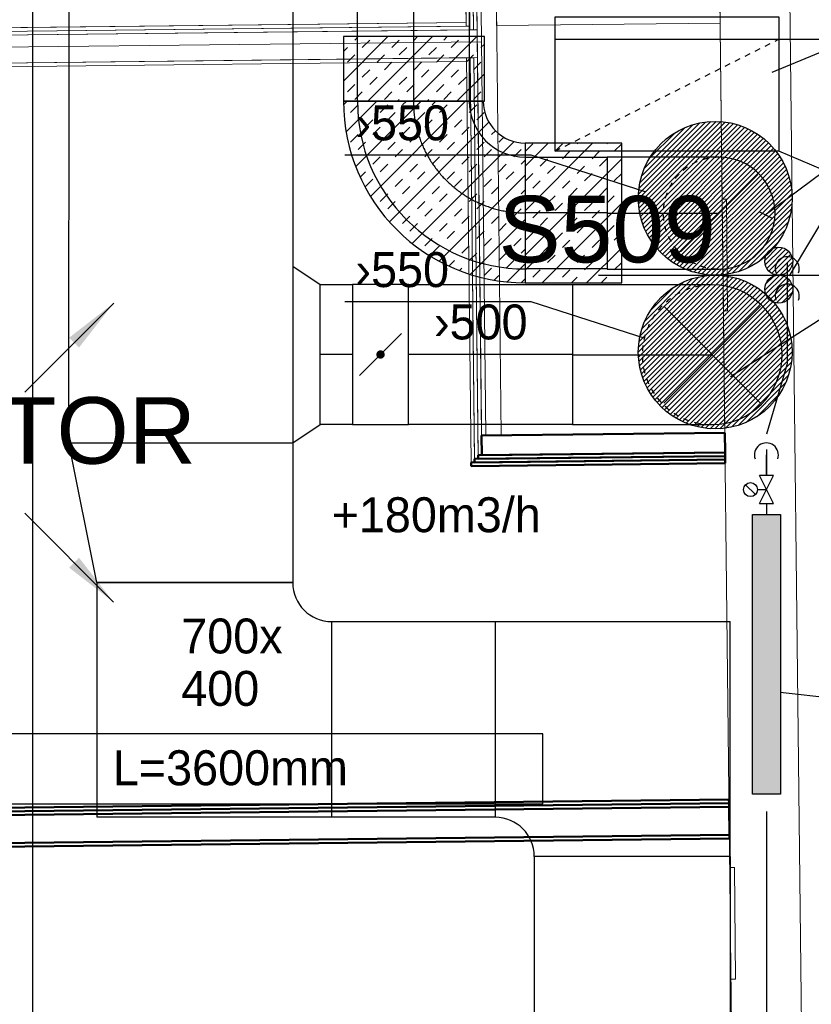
# Model space of a CAD drawing. Header units: millimetres. Extents: x 0 to 83248, y 0 to 52411.
# Tile 25 of 63: x 9779 to 12610, y 37545 to 41067. Entities that reach past the tile are written whole.
import ezdxf

# ---------------------------------------------------------------- set-up
doc = ezdxf.new("R2010")
doc.units = ezdxf.units.MM
doc.header["$LTSCALE"] = 50
doc.header["$MEASUREMENT"] = 0
doc.header["$PDMODE"] = 1
for name, pattern in [('2V-CENT', [23, 20, -1.5, 0, -1.5]), ('CENTERLINE', [27, 20, -3, 1, -3]), ('V-GOMD', [0.8, 0.4, -0.4]), ('V-KU', [2, 1, 1]), ('V-V', [2, 1, 1])]:
    doc.linetypes.add(name, pattern=pattern)
doc.layers.get('0').update_dxf_attribs({"linetype": 'CONTINUOUS'})
doc.layers.get('DEFPOINTS').update_dxf_attribs({"linetype": 'CONTINUOUS'})
for name, color, linetype in [('20605A200D001$0$832 Rominfo', 7, 'CONTINUOUS'), ('UTSP', 4, 'CONTINUOUS'), ('UTSP_T', 1, 'CONTINUOUS'), ('V060-', 3, 'CONTINUOUS'), ('V061-', 1, 'CONTINUOUS'), ('V070-', 3, 'CONTINUOUS'), ('V071-', 1, 'CONTINUOUS'), ('V100', 1, 'CONTINUOUS'), ('V100-', 6, 'CONTINUOUS'), ('V101', 3, 'CONTINUOUS'), ('V110', 1, 'CONTINUOUS'), ('V110-', 6, 'CONTINUOUS'), ('V111', 3, 'CONTINUOUS')]:
    doc.layers.add(name, color=color, linetype=linetype)
doc.layers.add('20605A200D001$0$A-WALL', color=7, linetype='CONTINUOUS', lineweight=13)
doc.styles.add('20605A200D001$0$Arial', font='arial.ttf', dxfattribs={"height": 238.125})
doc.styles.add('FISO', font='fiso')
doc.styles.add('ISO', font='ISO')
doc.styles.add('SIMPLEX', font='SIMPLEX')

# ---------------------------------------------------------------- blocks, each defined once
blk = doc.blocks.new('KVDIMF_800X700X500')
at = {"color": 0, "linetype": 'ByBlock'}
for p, q in [((-250, -400), (-250, 400)), ((-250, 400), (250, 400)), ((250, 400), (250, -300)), ((250, -300), (-250, -400))]:
    blk.add_line(p, q, dxfattribs=at)
blk = doc.blocks.new('2VDIMF_800X700X500')
for p in [(250, 50), (-250, 0)]:
    blk.add_point(p)
at = {"color": 0, "linetype": 'ByBlock'}
blk.add_blockref('KVDIMF_800X700X500', (0, 0), dxfattribs=at)
at = {"style": 'FISO', "flags": 3}
blk.add_attdef('0', (0, 0), '', height=1, dxfattribs=at)
blk = doc.blocks.new('RADN')
at = {"color": 0}
for p, q in [((-0.5, -1), (-0.5, 0)), ((-0.5, 0), (0.5, 0)), ((0.5, 0), (0.5, -1)), ((0.5, -1), (-0.5, -1))]:
    blk.add_line(p, q, dxfattribs=at)
blk = doc.blocks.new('KRBOJ90_P', base_point=(16233.5, 22600))
at = {"color": 0, "linetype": 'ByBlock'}
for p, q in [((16234, 22600.7), (16233, 22600.7)), ((16234, 22600.7), (16234, 22599.5)), ((16232.8, 22599.5), (16232.8, 22600.5)), ((16232.8, 22599.5), (16234, 22599.5))]:
    blk.add_line(p, q, dxfattribs=at)
blk.add_arc((16232.8, 22600.7), 0.2, 270, 360, dxfattribs=at)
blk = doc.blocks.new('2RBOJ90_P', base_point=(16233.5, 22600))
for p in [(16233.5, 22600.7), (16232.8, 22600)]:
    blk.add_point(p)
at = {"color": 0, "linetype": 'ByBlock'}
blk.add_blockref('KRBOJ90_P', (16233.5, 22600), dxfattribs=at)
at = {"style": 'ISO', "flags": 3}
blk.add_attdef('0', (16233.5, 22600), '', height=1, dxfattribs=at)
blk = doc.blocks.new('CBOJ90_NB', base_point=(86107.4022, 31352.2399))
at = {"color": 0, "linetype": 'ByBlock'}
blk.add_line((86106.4022, 31352.2399), (86107.4022, 31352.2399), dxfattribs=at)
blk = doc.blocks.new('KRBOJ90_N', base_point=(16242.5, 22615))
at = {"color": 0, "linetype": 'ByBlock'}
for p, q in [((16241.8, 22614.5), (16241.8, 22615.5)), ((16241.8, 22615.5), (16242, 22615.5)), ((16242, 22615.5), (16243, 22615.5)), ((16243, 22615.5), (16243, 22614.5)), ((16242, 22614.5), (16241.8, 22614.5)), ((16243, 22614.5), (16242, 22614.5))]:
    blk.add_line(p, q, dxfattribs=at)
at = {"color": 0, "linetype": 'V-GOMD'}
blk.add_line((16242, 22614.5), (16242, 22615.5), dxfattribs=at)
blk = doc.blocks.new('2RBOJ90_N', base_point=(16242.5, 22615))
blk.add_point((16241.8, 22615))
at = {"color": 0, "linetype": 'ByBlock'}
blk.add_blockref('KRBOJ90_N', (16242.5, 22615), dxfattribs=at)
at = {"style": 'ISO', "flags": 3}
blk.add_attdef('0', (16242.5, 22615), '', height=1, dxfattribs=at)
blk = doc.blocks.new('TLCG90', base_point=(0, 5))
at = {"color": 1, "linetype": 'V-GOMD'}
for p, q in [((-0.3462, 5.3462), (0.3462, 4.6538)), ((-0.3462, 4.6538), (0.3462, 5.3462))]:
    blk.add_line(p, q, dxfattribs=at)
blk = doc.blocks.new('FLCG90', base_point=(0, 3))
at = {"color": 1, "linetype": 'V-GOMD'}
blk.add_line((-0.3462, 2.6538), (0.3462, 3.3462), dxfattribs=at)
blk = doc.blocks.new('KSP_P', base_point=(16239.5, 22597.5))
at = {"color": 0, "linetype": 'ByBlock'}
for p, q in [((16240, 22598), (16239, 22598)), ((16239, 22598), (16239, 22597)), ((16240, 22597), (16240, 22598)), ((16239, 22597), (16240, 22597))]:
    blk.add_line(p, q, dxfattribs=at)
blk = doc.blocks.new('2SP_P', base_point=(16239.5, 22597.5))
for p in [(16239, 22597.5), (16240, 22597.5)]:
    blk.add_point(p)
at = {"color": 0, "linetype": 'ByBlock'}
blk.add_blockref('KSP_P', (16239.5, 22597.5), dxfattribs=at)
at = {"style": 'SIMPLEX', "flags": 3}
blk.add_attdef('0', (16239.5, 22597.5), '', height=1, dxfattribs=at)
blk = doc.blocks.new('SPJALL', base_point=(16229, 22594))
at = {"color": 1}
blk.add_line((16228.625, 22593.625), (16229.375, 22594.375), dxfattribs=at)
at = {"color": 1, "const_width": 0.075}
blk.add_lwpolyline([(16229, 22594.0375, -1), (16229, 22593.9625, -1), (16229, 22594.0375, -1)], format="xyb", dxfattribs=at)
blk = doc.blocks.new('CBOJ90_PB', base_point=(86107, 31352))
at = {"color": 0, "linetype": 'ByBlock'}
blk.add_arc((86106, 31353), 1, 270, 360, dxfattribs=at)
blk = doc.blocks.new('KBOJ90_PB', base_point=(86107, 31352))
at = {"color": 0, "linetype": 'ByBlock'}
for p, q in [((86106.5, 31353), (86107.5, 31353)), ((86106, 31352.5), (86106, 31351.5))]:
    blk.add_line(p, q, dxfattribs=at)
for radius in [1.5, 0.5]:
    blk.add_arc((86106, 31353), radius, 270, 360, dxfattribs=at)
blk = doc.blocks.new('3BOJ90_PB', base_point=(86107, 31352))
for p in [(86107, 31353), (86106, 31352)]:
    blk.add_point(p)
at = {"color": 1, "linetype": '2V-CENT'}
blk.add_blockref('CBOJ90_PB', (86107, 31352), dxfattribs=at)
at = {"color": 0, "linetype": 'ByBlock'}
blk.add_blockref('KBOJ90_PB', (86107, 31352), dxfattribs=at)
at = {"style": 'ISO', "flags": 3}
blk.add_attdef('0', (86107, 31352), '', height=1, dxfattribs=at)
blk = doc.blocks.new('V420', base_point=(455, 404.5))
blk.add_line((455, 404.5), (464, 404.5))
blk.add_solid([(455, 404.5), (459, 405), (459, 404)])
blk = doc.blocks.new('V421', base_point=(455.5, 404.5))
at = {"rotation": 180}
blk.add_blockref('V420', (464.5, 404.5), dxfattribs=at)
blk = doc.blocks.new('*X169')
at = {"color": 0}
for p, q in [((11991.7, 45225.7), (12269.6, 45503.6)), ((11992.1, 45243.8), (12251.5, 45503.2)), ((11992.4, 45208.7), (12286.5, 45502.9)), ((11993.8, 45263.2), (12232, 45501.4)), ((11994, 45192.7), (12302.6, 45501.2)), ((11996.4, 45177.4), (12317.8, 45498.8)), ((11997.4, 45284.4), (12210.8, 45497.9)), ((11999.6, 45162.9), (12332.3, 45495.6)), ((12003.4, 45308.1), (12187.1, 45491.9)), ((12003.4, 45149), (12346.2, 45491.8)), ((12007.8, 45135.7), (12359.5, 45487.5)), ((12012.7, 45123), (12372.2, 45482.5)), ((12013.4, 45335.8), (12159.5, 45481.9)), ((12018.2, 45110.8), (12384.5, 45477.1)), ((12024.1, 45099), (12396.2, 45471.2)), ((12030.5, 45087.7), (12407.5, 45464.8)), ((12032.1, 45372.2), (12123.1, 45463.2)), ((12037.3, 45076.9), (12418.4, 45458)), ((12044.5, 45066.4), (12428.8, 45450.7)), ((12052.2, 45056.4), (12438.8, 45443)), ((12060.3, 45046.8), (12448.4, 45435)), ((12068.8, 45037.6), (12457.6, 45426.5)), ((12077.7, 45028.8), (12466.4, 45417.6)), ((12086.9, 45020.4), (12474.8, 45408.3)), ((12096.6, 45012.5), (12482.8, 45398.6)), ((12106.7, 45004.9), (12490.4, 45388.5)), ((12117.3, 44997.7), (12497.5, 45378)), ((12128.2, 44991), (12504.3, 45367)), ((12139.6, 44984.7), (12510.5, 45355.6)), ((12151.5, 44978.9), (12516.4, 45343.8)), ((12163.8, 44973.6), (12521.7, 45331.4)), ((12176.7, 44968.7), (12526.5, 45318.6)), ((12190.1, 44964.5), (12530.8, 45305.2)), ((12204.1, 44960.8), (12534.4, 45291.2)), ((12218.8, 44957.8), (12537.4, 45276.5)), ((12234.2, 44955.5), (12539.7, 45261.1)), ((12250.4, 44954.1), (12541.2, 45244.8)), ((12267.6, 44953.6), (12541.6, 45227.7)), ((12286, 44954.3), (12541, 45209.3)), ((12305.7, 44956.4), (12538.8, 45189.5)), ((12327.4, 44960.4), (12534.8, 45167.8)), ((12351.8, 44967.1), (12528.1, 45143.4)), ((12380.8, 44978.4), (12516.8, 45114.4)), ((12421.2, 45001.2), (12494.1, 45074))]:
    blk.add_line(p, q, dxfattribs=at)
blk = doc.blocks.new('*X168')
at = {"color": 0}
for p, q in [((11991.6, 44677.7), (12267.6, 44953.6)), ((11992.2, 44695.9), (12249.4, 44953.1)), ((11992.2, 44660.6), (12284.7, 44953)), ((11993.8, 44644.4), (12300.8, 44951.5)), ((11994.1, 44715.5), (12229.8, 44951.1)), ((11996.1, 44629.1), (12316.2, 44949.1)), ((11997.9, 44736.9), (12208.3, 44947.4)), ((11999.2, 44614.5), (12330.7, 44946)), ((12003, 44600.6), (12344.7, 44942.3)), ((12004.3, 44761), (12184.3, 44941)), ((12007.3, 44587.2), (12358, 44938)), ((12012.2, 44574.4), (12370.8, 44933.1)), ((12014.9, 44789.3), (12156, 44930.4)), ((12017.5, 44562.1), (12383.1, 44927.7)), ((12023.4, 44550.3), (12394.9, 44921.9)), ((12029.7, 44539), (12406.3, 44915.5)), ((12035.4, 44827.5), (12117.8, 44909.8)), ((12036.5, 44528.1), (12417.2, 44908.8)), ((12043.7, 44517.6), (12427.7, 44901.5)), ((12051.3, 44507.5), (12437.7, 44893.9)), ((12059.4, 44497.9), (12447.4, 44885.9)), ((12067.8, 44488.7), (12456.6, 44877.5)), ((12076.6, 44479.8), (12465.5, 44868.6)), ((12085.9, 44471.4), (12473.9, 44859.4)), ((12095.5, 44463.3), (12481.9, 44849.7)), ((12105.6, 44455.7), (12489.5, 44839.7)), ((12116.1, 44448.5), (12496.8, 44829.2)), ((12127, 44441.7), (12503.5, 44818.3)), ((12138.3, 44435.4), (12509.9, 44807)), ((12150.1, 44429.5), (12515.7, 44795.2)), ((12162.4, 44424.1), (12521.1, 44782.9)), ((12175.2, 44419.3), (12526, 44770.1)), ((12188.6, 44414.9), (12530.3, 44756.7)), ((12202.5, 44411.2), (12534.1, 44742.8)), ((12217.1, 44408.1), (12537.1, 44728.2)), ((12232.4, 44405.8), (12539.5, 44712.9)), ((12248.5, 44404.2), (12541, 44696.7)), ((12265.6, 44403.6), (12541.6, 44679.6)), ((12283.8, 44404.2), (12541.1, 44661.4)), ((12303.5, 44406.1), (12539.2, 44641.8)), ((12324.9, 44409.9), (12535.4, 44620.4)), ((12348.9, 44416.2), (12529, 44596.3)), ((12377.2, 44426.8), (12518.4, 44568)), ((12415.4, 44447.3), (12497.9, 44529.9))]:
    blk.add_line(p, q, dxfattribs=at)
blk = doc.blocks.new('*X170')
at = {"color": 0}
for p, q in [((12444, 44900.2), (12497.3, 44953.5)), ((12446.9, 44920.8), (12476.7, 44950.5)), ((12447.2, 44885.7), (12511.7, 44950.3)), ((12453.4, 44874.2), (12523.2, 44944)), ((12461.9, 44865.1), (12532.3, 44935.5)), ((12472.8, 44858.2), (12539.2, 44924.7)), ((12486.3, 44854.1), (12543.3, 44911.1)), ((12504.6, 44854.8), (12542.7, 44892.8))]:
    blk.add_line(p, q, dxfattribs=at)
blk = doc.blocks.new('*X171')
at = {"color": 0}
for p, q in [((12443.9, 45006.2), (12491.2, 45053.5)), ((12445.6, 44990.2), (12507.2, 45051.8)), ((12451, 44977.9), (12519.5, 45046.5)), ((12454.5, 45034.5), (12463, 45042.9)), ((12458.7, 44968), (12529.4, 45038.7)), ((12468.8, 44960.3), (12537.1, 45028.7)), ((12481.3, 44955.2), (12542.2, 45016.1)), ((12497.5, 44953.7), (12543.7, 44999.9))]:
    blk.add_line(p, q, dxfattribs=at)
blk = doc.blocks.new('*X282')
at = {"color": 0}
for p, q in [((3247, 47052.3), (3261.3, 47066.6)), ((3247, 46999.2), (3311.3, 47063.5)), ((3247, 46840.1), (3443.3, 47036.4)), ((3341.1, 47040.3), (3358, 47057.2)), ((3367.6, 47013.8), (3394.1, 47040.3)), ((3247, 46681), (3555.1, 46989.1)), ((3288, 46987.2), (3314.6, 47013.8)), ((3473.7, 47013.8), (3482.5, 47022.6)), ((3500.2, 46987.2), (3519.7, 47006.8)), ((3247, 46946.2), (3261.5, 46960.7)), ((3314.6, 46960.7), (3341.1, 46987.2)), ((3420.6, 46960.7), (3447.1, 46987.2)), ((3447.1, 46934.2), (3473.7, 46960.7)), ((3553.2, 46934.2), (3579.7, 46960.7)), ((3261.5, 46907.7), (3288, 46934.2)), ((3286.5, 46561.4), (3651, 46925.9)), ((3367.6, 46907.7), (3394.1, 46934.2)), ((3579.7, 46907.7), (3606.2, 46934.2)), ((3394.1, 46881.2), (3420.6, 46907.7)), ((3500.2, 46881.2), (3526.7, 46907.7)), ((3314.6, 46854.7), (3341.1, 46881.2)), ((3341.1, 46828.1), (3367.6, 46854.7)), ((3376.5, 46492.4), (3732.8, 46848.6)), ((3447.1, 46828.1), (3473.7, 46854.7)), ((3526.7, 46854.7), (3553.2, 46881.2)), ((3632.8, 46854.7), (3659.3, 46881.2)), ((3659.3, 46828.1), (3685.8, 46854.7)), ((3261.5, 46801.6), (3288, 46828.1)), ((3473.7, 46801.6), (3500.2, 46828.1)), ((3579.7, 46801.6), (3606.2, 46828.1)), ((3288, 46775.1), (3314.6, 46801.6)), ((3394.1, 46775.1), (3420.6, 46801.6)), ((3606.2, 46775.1), (3632.8, 46801.6)), ((3712.3, 46775.1), (3738.8, 46801.6)), ((3247, 46734.1), (3261.5, 46748.6)), ((3341.1, 46722.1), (3367.6, 46748.6)), ((3420.6, 46748.6), (3447.1, 46775.1)), ((3460, 46416.7), (3800.6, 46757.3)), ((3526.7, 46748.6), (3553.2, 46775.1)), ((3553.2, 46722.1), (3579.7, 46748.6)), ((3659.3, 46722.1), (3685.8, 46748.6)), ((3738.8, 46748.6), (3765.3, 46775.1)), ((3367.6, 46695.6), (3394.1, 46722.1)), ((3473.7, 46695.6), (3500.2, 46722.1)), ((3685.8, 46695.6), (3712.3, 46722.1)), ((3791.9, 46695.6), (3818.4, 46722.1)), ((3288, 46669), (3314.6, 46695.6)), ((3500.2, 46669), (3526.7, 46695.6)), ((3606.2, 46669), (3632.8, 46695.6)), ((3818.4, 46669), (3837.6, 46688.2)), ((3247, 46628), (3261.5, 46642.5)), ((3314.6, 46642.5), (3341.1, 46669)), ((3420.6, 46642.5), (3447.1, 46669)), ((3447.1, 46616), (3473.7, 46642.5)), ((3553.2, 46616), (3579.7, 46642.5)), ((3619.1, 46416.7), (3853.3, 46651)), ((3632.8, 46642.5), (3659.3, 46669)), ((3738.8, 46642.5), (3765.3, 46669)), ((3765.3, 46616), (3791.9, 46642.5)), ((3261.5, 46589.5), (3288, 46616)), ((3367.6, 46589.5), (3394.1, 46616)), ((3579.7, 46589.5), (3606.2, 46616)), ((3685.8, 46589.5), (3712.3, 46616)), ((3394.1, 46563), (3420.6, 46589.5)), ((3500.2, 46563), (3526.7, 46589.5)), ((3712.3, 46563), (3738.8, 46589.5)), ((3818.4, 46563), (3844.9, 46589.5)), ((3323.7, 46545.6), (3341.1, 46563)), ((3353.5, 46522.4), (3367.6, 46536.5)), ((3447.1, 46509.9), (3473.7, 46536.5)), ((3526.7, 46536.5), (3553.2, 46563)), ((3632.8, 46536.5), (3659.3, 46563)), ((3659.3, 46509.9), (3685.8, 46536.5)), ((3765.3, 46509.9), (3791.9, 46536.5)), ((3844.9, 46536.5), (3871.4, 46563)), ((3473.7, 46483.4), (3500.2, 46509.9)), ((3579.7, 46483.4), (3606.2, 46509.9)), ((3778.2, 46416.7), (3887.7, 46526.2)), ((3791.9, 46483.4), (3818.4, 46509.9)), ((3394.1, 46456.9), (3420.6, 46483.4)), ((3606.2, 46456.9), (3632.8, 46483.4)), ((3712.3, 46456.9), (3738.8, 46483.4)), ((3420.6, 46430.4), (3447.1, 46456.9)), ((3526.7, 46430.4), (3553.2, 46456.9)), ((3566.1, 46416.7), (3579.7, 46430.4)), ((3672.1, 46416.7), (3685.8, 46430.4)), ((3738.8, 46430.4), (3765.3, 46456.9)), ((3844.9, 46430.4), (3871.4, 46456.9)), ((3884.3, 46416.7), (3896.9, 46429.4))]:
    blk.add_line(p, q, dxfattribs=at)
blk = doc.blocks.new('*X284')
at = {"color": 0}
for p, q in [((10937.2, 40847.8), (11096.2, 41006.9)), ((10977.8, 40994.5), (10990.2, 41006.9)), ((11024.5, 40776), (11255.3, 41006.9)), ((11183.6, 40776), (11414.4, 41006.9)), ((11190, 40994.5), (11202.3, 41006.9)), ((11296, 40994.5), (11308.4, 41006.9)), ((10937.2, 40953.9), (10951.3, 40968)), ((11004.3, 40968), (11030.9, 40994.5)), ((11110.4, 40968), (11136.9, 40994.5)), ((11136.9, 40941.5), (11163.4, 40968)), ((11243, 40941.5), (11269.5, 40968)), ((11322.5, 40968), (11349.1, 40994.5)), ((11428.6, 40968), (11441.1, 40980.5)), ((10951.3, 40915), (10977.8, 40941.5)), ((11057.4, 40915), (11083.9, 40941.5)), ((11269.5, 40915), (11296, 40941.5)), ((11375.6, 40915), (11402.1, 40941.5)), ((11083.9, 40888.4), (11110.4, 40915)), ((11190, 40888.4), (11216.5, 40915)), ((11402.1, 40888.4), (11428.6, 40915)), ((11004.3, 40861.9), (11030.9, 40888.4)), ((11030.9, 40835.4), (11057.4, 40861.9)), ((11136.9, 40835.4), (11163.4, 40861.9)), ((11216.5, 40861.9), (11243, 40888.4)), ((11322.5, 40861.9), (11349.1, 40888.4)), ((11342.7, 40776), (11441.1, 40874.4)), ((11349.1, 40835.4), (11375.6, 40861.9)), ((10951.3, 40808.9), (10977.8, 40835.4)), ((11163.4, 40808.9), (11190, 40835.4)), ((11269.5, 40808.9), (11296, 40835.4)), ((10977.8, 40782.4), (11004.3, 40808.9)), ((11083.9, 40782.4), (11110.4, 40808.9)), ((11296, 40782.4), (11322.5, 40808.9)), ((11402.1, 40782.4), (11428.6, 40808.9)), ((11130.5, 40776), (11136.9, 40782.4)), ((11236.6, 40776), (11243, 40782.4))]:
    blk.add_line(p, q, dxfattribs=at)
blk = doc.blocks.new('*X286')
at = {"color": 0}
for p, q in [((11587.2, 40384.1), (11828.4, 40625.4)), ((11587.2, 40543.2), (11669.3, 40625.4)), ((11587.7, 40596.8), (11614.2, 40623.3)), ((11693.8, 40596.8), (11720.3, 40623.3)), ((11773.3, 40623.3), (11775.4, 40625.4)), ((11879.4, 40623.3), (11881.5, 40625.4)), ((11905.9, 40596.8), (11932.2, 40623.1)), ((11720.3, 40570.3), (11746.8, 40596.8)), ((11826.4, 40570.3), (11852.9, 40596.8)), ((11587.2, 40225), (11932.2, 40570.1)), ((11640.7, 40543.7), (11667.3, 40570.3)), ((11667.3, 40517.2), (11693.8, 40543.7)), ((11773.3, 40517.2), (11799.8, 40543.7)), ((11852.9, 40543.7), (11879.4, 40570.3)), ((11587.7, 40490.7), (11614.2, 40517.2)), ((11799.8, 40490.7), (11826.4, 40517.2)), ((11905.9, 40490.7), (11932.2, 40517)), ((11614.2, 40464.2), (11640.7, 40490.7)), ((11720.3, 40464.2), (11746.8, 40490.7)), ((11587.2, 40437.2), (11587.7, 40437.7)), ((11667.3, 40411.2), (11693.8, 40437.7)), ((11746.8, 40437.7), (11773.3, 40464.2)), ((11852.9, 40437.7), (11879.4, 40464.2)), ((11879.4, 40411.2), (11905.9, 40437.7)), ((11647.3, 40126), (11932.2, 40411)), ((11693.8, 40384.6), (11720.3, 40411.2)), ((11799.8, 40384.6), (11826.4, 40411.2)), ((11614.2, 40358.1), (11640.7, 40384.6)), ((11826.4, 40358.1), (11852.9, 40384.6)), ((11587.2, 40331.1), (11587.7, 40331.6)), ((11640.7, 40331.6), (11667.3, 40358.1)), ((11746.8, 40331.6), (11773.3, 40358.1)), ((11773.3, 40305.1), (11799.8, 40331.6)), ((11879.4, 40305.1), (11905.9, 40331.6)), ((11587.7, 40278.6), (11614.2, 40305.1)), ((11693.8, 40278.6), (11720.3, 40305.1)), ((11905.9, 40278.6), (11932.2, 40304.9)), ((11720.3, 40252.1), (11746.8, 40278.6)), ((11826.4, 40252.1), (11852.9, 40278.6)), ((11640.7, 40225.5), (11667.3, 40252.1)), ((11667.3, 40199), (11693.8, 40225.5)), ((11773.3, 40199), (11799.8, 40225.5)), ((11806.4, 40126), (11932.2, 40251.9)), ((11852.9, 40225.5), (11879.4, 40252.1)), ((11587.7, 40172.5), (11614.2, 40199)), ((11799.8, 40172.5), (11826.4, 40199)), ((11905.9, 40172.5), (11932.2, 40198.8)), ((11614.2, 40146), (11640.7, 40172.5)), ((11720.3, 40146), (11746.8, 40172.5)), ((11753.3, 40126), (11773.3, 40146)), ((11859.4, 40126), (11879.4, 40146))]:
    blk.add_line(p, q, dxfattribs=at)
blk = doc.blocks.new('20605A200D001$0$VT- 944804 - VT- 2-338673-P05')
at = {"layer": '20605A200D001$0$A-WALL'}
blk.add_line((27752.5, 38877.4), (27770.7, 37259), dxfattribs=at)
blk = doc.blocks.new('20605A200D001$0$VT- 944804 - VT--338666-P05')
at = {"layer": '20605A200D001$0$A-WALL'}
for p, q in [((27740.5, 39950.6), (27980.6, 18590.5)), ((28230.6, 18593.6), (27990.5, 39953.4)), ((27776.3, 38095), (27761.3, 38094.8)), ((27761.3, 38094.8), (27765.8, 37694.9)), ((27779.8, 37695), (27776.3, 38095)), ((27765.8, 37694.9), (27779.8, 37695)), ((27805, 35704.1), (27788.2, 35704)), ((27788.2, 35704), (27792.7, 35304)), ((27808.5, 35304.2), (27805, 35704.1)), ((27792.7, 35304), (27808.5, 35304.2))]:
    blk.add_line(p, q, dxfattribs=at)
blk = doc.blocks.new('20605A200D001$0$VT- 944804 - VT- 944804-338670-P05')
for name in ['20605A200D001$0$VT- 944804 - VT--338666-P05', '20605A200D001$0$VT- 944804 - VT- 2-338673-P05']:
    blk.add_blockref(name, (0, 0))
blk = doc.blocks.new('20605A200D001$0$SV2_Ei60 956153 - SV2_Ei60 956153-339054-P05')
at = {"layer": '20605A200D001$0$A-WALL', "lineweight": 50}
for p, q in [((27770.7, 37259), (26900.8, 37249.2)), ((26900.8, 37249.2), (26901.6, 37179.2)), ((27771.5, 37189), (27770.7, 37259)), ((27771.8, 37163), (26862.9, 37152.8)), ((27771.7, 37176), (26875.7, 37165.9)), ((26875.7, 37165.9), (26875.9, 37152.9)), ((26875.9, 37152.9), (27771.8, 37163)), ((27771.5, 37189), (26888.6, 37179.1)), ((26888.6, 37179.1), (26888.7, 37166.1)), ((26888.7, 37166.1), (27771.7, 37176)), ((26901.6, 37179.2), (27771.5, 37189)), ((27771.7, 37176), (27771.5, 37189)), ((27771.8, 37163), (27771.7, 37176)), ((27772, 37150), (27771.8, 37163)), ((26862.9, 37152.8), (26863, 37139.8)), ((26863, 37139.8), (27772, 37150))]:
    blk.add_line(p, q, dxfattribs=at)
blk = doc.blocks.new('20605A200D001$0$SV2_Ei60 956656 - SV2_Ei60 2-339094-P05')
at = {"layer": '20605A200D001$0$A-WALL'}
blk.add_line((26899.2, 38769.4), (26916.3, 37249.4), dxfattribs=at)
blk = doc.blocks.new('20605A200D001$0$SV2_Ei60 956656 - SV2_Ei60-339087-P05')
at = {"layer": '20605A200D001$0$A-WALL'}
for p, q in [((26844.1, 38823.3), (26857.1, 38823.5)), ((26857.1, 38823.5), (26844.1, 38823.3)), ((26857.1, 38823.5), (26844.1, 38823.3)), ((26844.4, 38797), (26844.1, 38823.3)), ((26844.1, 38823.3), (26845.3, 38713.7)), ((26844.1, 38823.3), (26844.4, 38797)), ((26857.4, 38797.3), (26857.1, 38823.5)), ((26858.3, 38713.8), (26857.1, 38823.5)), ((26857.1, 38823.5), (26857.4, 38797.3)), ((26857.4, 38797.3), (26844.4, 38797)), ((26844.4, 38797), (26857.4, 38797.3)), ((26845.3, 38713.7), (26844.4, 38797)), ((26844.4, 38797), (26845.3, 38713.7)), ((26857.2, 38810.5), (26870.2, 38810.6)), ((26870.2, 38810.6), (26857.2, 38810.5)), ((26870.2, 38810.6), (26857.2, 38810.5)), ((26857.4, 38797.3), (26857.2, 38810.5)), ((26857.2, 38810.5), (26858.5, 38700.8)), ((26857.2, 38810.5), (26857.4, 38797.3)), ((26870.4, 38797.6), (26857.4, 38797.3)), ((26857.4, 38797.3), (26870.4, 38797.6)), ((26858.5, 38700.8), (26857.4, 38797.3)), ((26857.4, 38797.3), (26858.5, 38700.8)), ((26858.3, 38713.8), (26857.4, 38797.3)), ((26857.4, 38797.3), (26858.3, 38713.8)), ((26870.4, 38797.6), (26870.2, 38810.6)), ((26871.5, 38701), (26870.2, 38810.6)), ((26870.2, 38810.6), (26870.4, 38797.6)), ((26870.4, 38797.6), (26883.4, 38797.8)), ((26883.4, 38797.8), (26870.4, 38797.6)), ((26883.4, 38797.8), (26870.4, 38797.6)), ((26871.5, 38701), (26870.4, 38797.6)), ((26870.4, 38797.6), (26871.5, 38701)), ((26870.4, 38797.6), (26871.5, 38701)), ((26871.5, 38701), (26870.4, 38797.6)), ((26870.4, 38797.6), (26871.5, 38701)), ((26883.4, 38797.8), (26884.5, 38701.1)), ((26884.5, 38701.1), (26883.4, 38797.8)), ((26884.5, 38701.1), (26883.4, 38797.8)), ((26883.5, 38784.8), (26953.5, 38785.5)), ((26953.5, 38785.5), (26883.5, 38784.8)), ((26953.5, 38785.5), (26883.5, 38784.8)), ((26900.8, 37249.2), (26883.5, 38784.8)), ((26883.5, 38784.8), (26900.8, 37249.2)), ((26883.5, 38784.8), (26900.8, 37249.2)), ((26953.5, 38785.5), (26970.8, 37250)), ((26970.8, 37250), (26953.5, 38785.5)), ((26970.8, 37250), (26953.5, 38785.5)), ((26845.3, 38713.7), (26858.3, 38713.8)), ((26845.3, 38713.7), (26858.3, 38713.8)), ((26858.3, 38713.8), (26845.3, 38713.7)), ((26858.5, 38700.8), (26871.5, 38701)), ((26858.5, 38700.8), (26871.5, 38701)), ((26871.5, 38701), (26858.5, 38700.8)), ((26884.5, 38701.1), (26871.5, 38701)), ((26871.5, 38701), (26884.5, 38701.1)), ((26871.5, 38701), (26884.5, 38701.1)), ((26846.6, 38600.7), (26859.6, 38600.8)), ((26859.6, 38600.8), (26846.6, 38600.7)), ((26859.6, 38600.8), (26846.6, 38600.7)), ((26846.7, 38587.7), (26846.6, 38600.7)), ((26846.6, 38600.7), (26846.7, 38587.7)), ((26846.6, 38600.7), (26862.9, 37152.8)), ((26859.6, 38600.8), (26872.6, 38601)), ((26872.6, 38601), (26859.6, 38600.8)), ((26872.6, 38601), (26859.6, 38600.8)), ((26875.7, 37165.9), (26859.6, 38600.8)), ((26859.6, 38600.8), (26875.7, 37165.9)), ((26859.6, 38600.8), (26875.7, 37165.9)), ((26859.6, 38600.8), (26875.7, 37165.9)), ((26875.7, 37165.9), (26859.6, 38600.8)), ((26875.9, 37152.9), (26859.6, 38600.8)), ((26872.6, 38601), (26885.6, 38601.1)), ((26885.6, 38601.1), (26872.6, 38601)), ((26885.6, 38601.1), (26872.6, 38601)), ((26888.6, 37179.1), (26872.6, 38601)), ((26872.6, 38601), (26888.6, 37179.1)), ((26872.6, 38601), (26888.6, 37179.1)), ((26872.6, 38601), (26888.6, 37179.1)), ((26888.6, 37179.1), (26872.6, 38601)), ((26888.7, 37166.1), (26872.6, 38601)), ((26885.6, 38601.1), (26900.8, 37249.2)), ((26900.8, 37249.2), (26885.6, 38601.1)), ((26901.6, 37179.2), (26885.6, 38601.1)), ((26900.8, 37249.2), (26970.8, 37250)), ((26875.7, 37165.9), (26888.7, 37166.1)), ((26888.6, 37179.1), (26901.6, 37179.2)), ((26862.9, 37152.8), (26875.9, 37152.9))]:
    blk.add_line(p, q, dxfattribs=at)
blk = doc.blocks.new('20605A200D001$0$SV2_Ei60 956656 - SV2_Ei60 956656-339091-P05')
for name in ['20605A200D001$0$SV2_Ei60 956656 - SV2_Ei60-339087-P05', '20605A200D001$0$SV2_Ei60 956656 - SV2_Ei60 2-339094-P05']:
    blk.add_blockref(name, (0, 0))
blk = doc.blocks.new('20605A200D001$0$IV02_37dB 962427 - IV02_37dB 962427-339339-P05')
at = {"layer": '20605A200D001$0$A-WALL', "lineweight": 50}
for p, q in [((27785.6, 35934.1), (22660.3, 35876.4)), ((27785.5, 35947.1), (22673.2, 35889.5)), ((22673.3, 35876.5), (27785.6, 35934.1)), ((27785.6, 35934.1), (27785.5, 35947.1)), ((27785.8, 35921.1), (27785.6, 35934.1)), ((27785.8, 35921.1), (22660.5, 35863.4)), ((22660.5, 35863.4), (27785.8, 35921.1)), ((27786.9, 35821.1), (27785.8, 35921.1)), ((22660.3, 35876.4), (22660.5, 35863.4)), ((22660.5, 35863.4), (22661.6, 35763.4)), ((22673.2, 35889.5), (22673.3, 35876.5)), ((22661.6, 35763.4), (27786.9, 35821.1)), ((27786.9, 35821.1), (22674.6, 35763.5)), ((22674.8, 35750.5), (27787, 35808.1)), ((27787, 35808.1), (27786.9, 35821.1)), ((22674.6, 35763.5), (22674.8, 35750.5))]:
    blk.add_line(p, q, dxfattribs=at)
blk = doc.blocks.new('20605A200D001$0$SV2_Ei60 1081242 - SV2_Ei60 2-345095-P05')
at = {"layer": '20605A200D001$0$A-WALL'}
blk.add_line((26899.2, 38769.4), (27753.6, 38779), dxfattribs=at)
blk = doc.blocks.new('20605A200D001$0$SV2_Ei60 1081242 - SV2_Ei60-345088-P05')
at = {"layer": '20605A200D001$0$A-WALL'}
for p, q in [((27753, 38833.5), (26857.1, 38823.5)), ((26874.9, 38823.7), (26857.1, 38823.5)), ((26857.1, 38823.5), (26874.9, 38823.7)), ((26857.2, 38810.5), (26857.1, 38823.5)), ((26857.1, 38823.5), (26857.2, 38810.5)), ((26857.1, 38823.5), (26857.2, 38810.5)), ((26857.2, 38810.5), (27753.2, 38820.5)), ((27753.2, 38820.5), (26870.2, 38810.6)), ((26874.9, 38823.7), (26872.6, 38810.6)), ((26872.6, 38810.6), (26874.9, 38823.7)), ((27753.2, 38820.5), (26872.6, 38810.6)), ((26872.6, 38810.6), (27753.2, 38820.5)), ((27753.2, 38820.5), (26872.6, 38810.6)), ((26872.6, 38810.6), (27753.2, 38820.5)), ((27753, 38833.5), (26874.9, 38823.7)), ((26874.9, 38823.7), (27753, 38833.5)), ((27753, 38833.5), (27753.2, 38820.5)), ((27753, 38833.5), (27753.2, 38820.5)), ((27753, 38833.5), (27753.2, 38820.5)), ((27753.3, 38807.5), (27753.2, 38820.5)), ((27753.3, 38807.5), (27753.2, 38820.5)), ((27753.2, 38820.5), (27753.3, 38807.5)), ((26872.6, 38810.6), (26857.2, 38810.5)), ((26857.2, 38810.5), (26872.6, 38810.6)), ((26872.6, 38810.6), (26870.2, 38810.6)), ((26870.2, 38810.6), (26872.6, 38810.6)), ((26870.4, 38797.6), (26870.2, 38810.6)), ((26870.2, 38810.6), (26870.4, 38797.6)), ((26870.2, 38810.6), (26870.4, 38797.6)), ((26872.6, 38810.6), (26870.4, 38797.6)), ((26870.4, 38797.6), (26872.6, 38810.6)), ((27753.3, 38807.5), (26870.4, 38797.6)), ((26870.4, 38797.6), (27753.3, 38807.5)), ((26870.4, 38797.6), (27753.3, 38807.5)), ((27753.3, 38807.5), (26883.4, 38797.8)), ((27753.3, 38807.5), (26883.4, 38797.8)), ((26883.4, 38797.8), (27753.3, 38807.5)), ((26883.4, 38797.8), (26883.5, 38784.8)), ((26883.4, 38797.8), (26883.5, 38784.8)), ((26883.5, 38784.8), (26883.4, 38797.8)), ((26883.5, 38784.8), (27753.5, 38794.5)), ((26883.5, 38784.8), (27753.5, 38794.5)), ((27753.5, 38794.5), (26883.5, 38784.8)), ((27753.5, 38794.5), (26953.5, 38785.5)), ((27753.5, 38794.5), (26953.5, 38785.5)), ((26953.5, 38785.5), (27753.5, 38794.5)), ((26953.5, 38785.5), (26954.3, 38715.6)), ((26953.5, 38785.5), (26954.3, 38715.6)), ((26954.3, 38715.6), (26953.5, 38785.5)), ((27753.5, 38794.5), (27753.3, 38807.5)), ((27753.5, 38794.5), (27753.3, 38807.5)), ((27753.3, 38807.5), (27753.5, 38794.5)), ((27754.3, 38724.5), (27753.5, 38794.5)), ((27754.3, 38724.5), (27753.5, 38794.5)), ((27753.5, 38794.5), (27754.3, 38724.5)), ((26954.3, 38715.6), (27754.3, 38724.5)), ((26954.3, 38715.6), (27754.3, 38724.5)), ((27754.3, 38724.5), (26954.3, 38715.6))]:
    blk.add_line(p, q, dxfattribs=at)
blk = doc.blocks.new('20605A200D001$0$SV2_Ei60 1081242 - SV2_Ei60 1081242-345092-P05')
for name in ['20605A200D001$0$SV2_Ei60 1081242 - SV2_Ei60-345088-P05', '20605A200D001$0$SV2_Ei60 1081242 - SV2_Ei60 2-345095-P05']:
    blk.add_blockref(name, (0, 0))
blk = doc.blocks.new('20605A200D001')
at = {"layer": '20605A200D001$0$A-WALL'}
for p, q in [((20471.5, 38655), (26845.2, 38726.7)), ((22554, 38678.4), (26845.2, 38726.7)), ((22554, 38678.4), (26845.2, 38726.7)), ((26858.3, 38713.8), (22554.2, 38665.4)), ((26858.3, 38713.8), (22554.2, 38665.4)), ((22554.2, 38665.4), (26858.3, 38713.8)), ((26845.3, 38713.7), (22554.2, 38665.4)), ((22554.2, 38665.4), (26845.3, 38713.7)), ((22554.2, 38665.4), (26845.3, 38713.7)), ((26845.3, 38713.7), (26845.2, 38726.7)), ((26845.3, 38713.7), (26845.2, 38726.7)), ((26845.2, 38726.7), (26845.3, 38713.7)), ((26858.5, 38700.8), (26858.3, 38713.8)), ((26858.5, 38700.8), (26858.3, 38713.8)), ((26858.3, 38713.8), (26858.5, 38700.8)), ((26884.5, 38701.1), (22554.3, 38652.4)), ((26884.5, 38701.1), (22554.3, 38652.4)), ((22554.3, 38652.4), (26884.5, 38701.1)), ((22554.3, 38652.4), (26858.5, 38700.8)), ((22554.3, 38652.4), (26858.5, 38700.8)), ((26858.5, 38700.8), (22554.3, 38652.4)), ((26885.6, 38601.1), (26884.5, 38701.1)), ((26885.6, 38601.1), (26884.5, 38701.1)), ((26884.5, 38701.1), (26885.6, 38601.1)), ((22554.8, 38608.9), (26900.4, 38657.8)), ((20471.5, 38529), (26885.6, 38601.1)), ((22630.2, 38553.3), (26885.6, 38601.1)), ((26885.6, 38601.1), (22630.2, 38553.3)), ((26846.6, 38600.7), (22630.2, 38553.3)), ((26846.6, 38600.7), (22630.2, 38553.3)), ((22630.2, 38553.3), (26846.6, 38600.7)), ((22630.4, 38540.3), (26846.7, 38587.7)), ((26846.7, 38587.7), (26846.6, 38600.7)), ((26846.7, 38587.7), (26846.6, 38600.7)), ((26846.6, 38600.7), (26846.7, 38587.7))]:
    blk.add_line(p, q, dxfattribs=at)
blk.add_lwpolyline([(20471.5, 38655), (26845.2, 38726.8)], dxfattribs=at)
for name in ['20605A200D001$0$VT- 944804 - VT- 944804-338670-P05', '20605A200D001$0$SV2_Ei60 956656 - SV2_Ei60 956656-339091-P05', '20605A200D001$0$SV2_Ei60 1081242 - SV2_Ei60 1081242-345092-P05', '20605A200D001$0$SV2_Ei60 956153 - SV2_Ei60 956153-339054-P05', '20605A200D001$0$IV02_37dB 962427 - IV02_37dB 962427-339339-P05']:
    blk.add_blockref(name, (0, 0), dxfattribs=at)
at = {"layer": '20605A200D001$0$832 Rominfo', "color": 7, "style": '20605A200D001$0$Arial'}
for s, p in [('S509', (26961.3, 37868.7)), ('KONTOR', (24456.3, 37148.4))]:
    blk.add_text(s, height=238.12, dxfattribs=at).set_placement(p)

msp = doc.modelspace()

# ---------------------------------------------------------------- linework, layer by layer
at = {"layer": 'DEFPOINTS', "color": 0, "linetype": 'ByBlock'}
msp.add_point((12391.31, 40428.61, 250), dxfattribs=at)
at = {"layer": 'UTSP', "linetype": 'CENTERLINE'}
msp.add_line((11848.94, 40153.58), (17033.12, 40153.58), dxfattribs=at)
at = {"layer": 'UTSP'}
for centre, radius in [((12266.64, 40428.61, 250), 275), ((12493.84, 40203.58), 50), ((12266.64, 39878.63, 250), 275), ((12493.84, 40103.58), 50)]:
    msp.add_circle(centre, radius, dxfattribs=at)
at = {"layer": 'UTSP_T'}
for p, q in [((12921.43, 40804.49), (12531, 40150.94)), ((10941.74, 40584.63), (11607.71, 40584.63)), ((11607.71, 40584.63), (12014.62, 40453.14)), ((10941.74, 40059.82), (11607.71, 40059.82)), ((11607.71, 40059.82), (12014.62, 39928.32))]:
    msp.add_line(p, q, dxfattribs=at)
at = {"layer": 'V060-', "linetype": 'Continuous'}
for p, q in [((9955.51, 39554.09, 480.52), (9955.81, 41255.48)), ((10755.81, 41255.48), (10755.51, 39554.09, 480.52)), ((10987.2, 40776), (10987.2, 41200.7)), ((11387.2, 41200.7), (11387.2, 40776)), ((12493.77, 40997.62), (12728.98, 40997.62)), ((12728.98, 40497.62), (12493.77, 40597.62)), ((11587.83, 40576.06), (11880.73, 40576.06)), ((11880.73, 40176.06), (11587.83, 40176.06)), ((10853.62, 40119.71), (10969.74, 40119.71)), ((11169.74, 40119.71), (11756.08, 40119.71)), ((10969.74, 39619.71), (10853.62, 39619.71)), ((11756.08, 39619.71), (11169.74, 39619.71)), ((10895.51, 38914.09, 480.52), (11479.8, 38914.09, 480.52)), ((11479.8, 38214.09, 480.52), (10895.51, 38214.09, 480.52)), ((11620.14, 37407.46, 480.52), (11620.14, 38074.36, 480.52)), ((12320.14, 38074.36, 480.52), (12320.14, 37407.46, 480.52))]:
    msp.add_line(p, q, dxfattribs=at)
at = {"layer": 'V060-', "color": 1, "linetype": '2V-CENT'}
for p, q in [((11187.2, 41200.7), (11187.2, 40776)), ((11880.73, 40376.06), (11587.83, 40376.06)), ((10969.74, 39869.71), (10853.62, 39869.71)), ((11756.08, 39869.71), (11169.74, 39869.71))]:
    msp.add_line(p, q, dxfattribs=at)
at = {"layer": 'V060-', "color": 1, "linetype": 'V-GOMD'}
msp.add_line((11693.77, 40597.62), (12493.77, 40997.62), dxfattribs=at)
at = {"layer": 'V060-', "color": 1, "linetype": 'Continuous'}
for p, q in [((11437.2, 40776), (10937.2, 40776)), ((11587.2, 40626), (11587.2, 40126))]:
    msp.add_line(p, q, dxfattribs=at)
at = {"layer": 'V060-', "linetype": 'ByBlock'}
for p, q in [((11880.67, 40575.49), (11880.67, 40175.49)), ((12280.67, 40575.49), (11880.67, 40575.49)), ((11880.67, 40175.49), (12280.67, 40175.49)), ((12256, 40119), (11756, 40119)), ((11756, 40119), (11756, 39619)), ((11756, 39619), (12256, 39619))]:
    msp.add_line(p, q, dxfattribs=at)
at = {"layer": 'V060-'}
for p, q in [((10755.51, 40185.33, 480.52), (10853.62, 40119.71)), ((10853.62, 39619.71), (10853.62, 40119.71)), ((10755.51, 39554.09, 480.52), (10853.62, 39619.71))]:
    msp.add_line(p, q, dxfattribs=at)
at = {"layer": 'V060-', "color": 1}
for points in [[(10937.2, 40776), (11441.12, 40776), (11441.12, 41006.86), (10937.2, 41006.86)], [(11587.2, 40126), (11932.23, 40126), (11932.23, 40625.37), (11587.2, 40625.37)]]:
    msp.add_lwpolyline(points, close=True, dxfattribs=at)
at = {"layer": 'V060-', "color": 1, "linetype": 'Continuous'}
for radius in [650, 150]:
    msp.add_arc((11587.2, 40776), radius, 180, 270, dxfattribs=at)
at = {"layer": 'V060-', "color": 1, "linetype": '2V-CENT'}
msp.add_arc((11587.2, 40776), 400, 180, 270, dxfattribs=at)
at = {"layer": 'V060-', "linetype": 'V-GOMD'}
for centre, radius in [((12280.67, 40375.49), 200), ((12256, 39869), 250)]:
    msp.add_arc(centre, radius, 89.99993, 269.99993, dxfattribs=at)
at = {"layer": 'V060-', "linetype": 'ByBlock'}
for centre, radius in [((12280.67, 40375.49), 200), ((12256, 39869), 250)]:
    msp.add_arc(centre, radius, 269.99993, 449.99993, dxfattribs=at)
at = {"layer": 'V061-'}
for p, q in [((13925.03, 41486.45), (12469.14, 40878.44)), ((12445.52, 40369.79), (13209.42, 40937.51)), ((12423.33, 40381.31), (12467.71, 40358.28)), ((12320.85, 39790.82), (13209.42, 40358.55))]:
    msp.add_line(p, q, dxfattribs=at)
at = {"layer": 'V100'}
msp.add_trace([(12399.82, 38297.36), (12499.82, 38297.36), (12399.82, 39297.36), (12499.82, 39297.36)], dxfattribs=at)
at = {"layer": 'V100-', "linetype": 'V-V'}
for p, q in [((12524.3, 40196.38), (12524.3, 39836.03)), ((12524.3, 39836.03), (12449.82, 39585.29)), ((12449.82, 39530.19), (12449.82, 39436.4)), ((12449.82, 39436.4), (12449.82, 39510.28)), ((12449.82, 39336.4), (12449.82, 39297.36)), ((12449.82, 39336.4), (12449.82, 39318.63)), ((12449.82, 38234.45), (12449.82, 37360.69))]:
    msp.add_line(p, q, dxfattribs=at)
at = {"layer": 'V100-', "color": 1}
for p, q in [((12474.82, 39436.4), (12424.82, 39436.4)), ((12474.82, 39336.4), (12424.82, 39436.4)), ((12424.82, 39336.4), (12474.82, 39436.4)), ((12410.64, 39368.72), (12375.28, 39404.08)), ((12417.96, 39386.4), (12449.82, 39386.4)), ((12424.82, 39336.4), (12474.82, 39336.4))]:
    msp.add_line(p, q, dxfattribs=at)
msp.add_circle((12392.96, 39386.4), 25, dxfattribs=at)
for centre in [(12524.3, 40176.46), (12524.3, 40078.52), (12449.82, 39510.28)]:
    msp.add_arc(centre, 43.12, 340.85723, 559.14277, dxfattribs=at)
at = {"layer": 'V101', "color": 1}
msp.add_line((12498.92, 38661.62), (13697.07, 38525.53), dxfattribs=at)
at = {"layer": 'V110'}
msp.add_lwpolyline([(8050, 38262.84), (11650.03, 38262.84), (11650.03, 38512.84), (8050, 38512.84)], close=True, dxfattribs=at)
at = {"layer": 'V110-', "linetype": 'V-KU'}
msp.add_line((9825.54, 41203.76), (9825.54, 22616.36), dxfattribs=at)

# ---------------------------------------------------------------- block references
at = {"layer": 'UTSP'}
for name in ['*X169', '*X171', '*X168', '*X170']:
    msp.add_blockref(name, (0, -4800), dxfattribs=at)
at = {"layer": 'V060-'}
msp.add_blockref('20605A200D001', (-15469.5, 2330.58), dxfattribs=at)
at = {"layer": 'V060-', "linetype": 'Continuous'}
for name, p, xscale, yscale, zscale, rotation in [('2RBOJ90_N', (12093.77, 40797.62), 400, 800, 400, 270), ('3BOJ90_PB', (11187.2, 40376), 400, 400, 400, 270), ('2SP_P', (11069.74, 39869.71), 200, 500, 200, 180), ('2RBOJ90_P', (10405.51, 38564.09, 480.52), 700, 700, 700, 270), ('2RBOJ90_P', (11969.8, 38564.09, 480.52), 700, 700, 700, 90)]:
    msp.add_blockref(name, p, dxfattribs=dict(at, xscale=xscale, yscale=yscale, zscale=zscale, rotation=rotation))
at = {"layer": 'V060-', "color": 1}
for name in ['*X284', '*X286']:
    msp.add_blockref(name, (0, 0), dxfattribs=at)
at = {"layer": 'V060-', "color": 1, "rotation": 180}
msp.add_blockref('*X282', (14834.2, 87192.73), dxfattribs=at)
at = {"layer": 'V060-'}
for name, p, xscale, yscale, zscale in [('FLCG90', (12280.67, 40375.49), 400, 400, 400), ('TLCG90', (12256, 39869), 500, 500, 500)]:
    msp.add_blockref(name, p, dxfattribs=dict(at, xscale=xscale, yscale=yscale, zscale=zscale))
at = {"layer": 'V060-', "color": 1, "linetype": '2V-CENT'}
for p, xscale, yscale, zscale in [((12280.67, 40375.49), 400, 400, 400), ((12256, 39869), 500, 500, 500)]:
    msp.add_blockref('CBOJ90_NB', p, dxfattribs=dict(at, xscale=xscale, yscale=yscale, zscale=zscale))
at = {"layer": 'V060-', "xscale": 200, "yscale": 200, "zscale": 200, "rotation": 180}
msp.add_blockref('SPJALL', (11069.74, 39869.71), dxfattribs=at)
at = {"layer": 'V060-', "linetype": 'Continuous', "rotation": 270}
msp.add_blockref('2VDIMF_800X700X500', (10355.51, 39304.09, 480.52), dxfattribs=at)
at = {"layer": 'V070-', "xscale": 50, "yscale": 50, "zscale": 50}
for p, rotation in [((9797.11, 39735.52), 45), ((9797, 39301.82), 315)]:
    msp.add_blockref('V421', p, dxfattribs=dict(at, rotation=rotation))
at = {"layer": 'V100', "xscale": 1000, "yscale": 100, "zscale": 1000, "rotation": 90}
msp.add_blockref('RADN', (12399.82, 38797.36), dxfattribs=at)

# ---------------------------------------------------------------- texts
at = {"layer": 'UTSP_T', "color": 1, "style": 'FISO'}
for p in [(10980.16, 40635.83), (10980.16, 40111.02)]:
    msp.add_text('›550', height=125, dxfattribs=at).set_placement(p)
at = {"layer": 'V061-', "color": 1, "style": 'FISO'}
for s, p in [('›500', (11261.14, 39923.67)), ('700x', (10357.09, 38800.32)), ('400', (10357.09, 38612.82))]:
    msp.add_text(s, height=125, dxfattribs=at).set_placement(p)
at = {"layer": 'V071-', "color": 1, "style": 'FISO'}
msp.add_text('+180m3/h', height=125, dxfattribs=at).set_placement((10894.79, 39233.99))
at = {"layer": 'V111', "color": 1, "style": 'FISO'}
msp.add_text('L=3600mm', height=125, dxfattribs=at).set_placement((10112.24, 38328.88))

doc.saveas('drawing.dxf')
